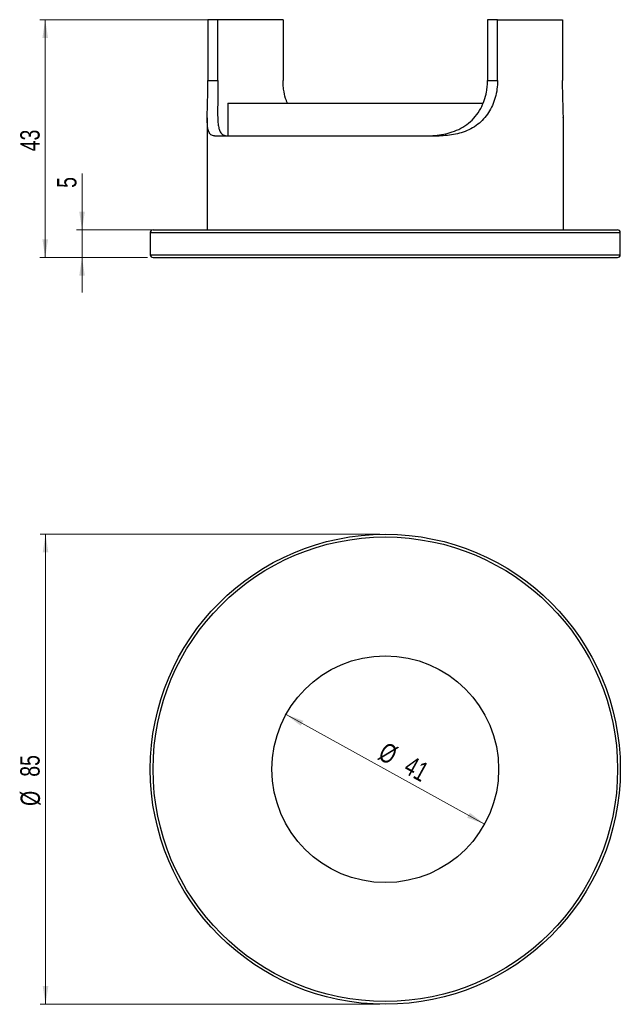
# Model space of a CAD drawing. Header units: millimetres. Extents: x 32 to 141, y 78 to 256.
import ezdxf

# ---------------------------------------------------------------- set-up
doc = ezdxf.new("R2010")
doc.units = ezdxf.units.MM
doc.styles.add('SLDTEXTSTYLE0', font='TXT', dxfattribs={"width": 0.75})
doc.dimstyles.new('SLDDIMSTYLE0', dxfattribs={"dimtxt": 3.5, "dimasz": 3.302, "dimexe": 0, "dimexo": 0.0625, "dimgap": 0.875, "dimtad": 1, "dimdec": 0, "dimrnd": 1e-09, "dimzin": 12, "dimdsep": 46, "dimtxsty": 'SLDTEXTSTYLE0', "dimsah": 1, "dimcen": 0.09, "dimadec": 0, "dimazin": 3, "dimtfac": 1, "dimtofl": 0, "dimtmove": 0, "dimatfit": 3, "dimfxl": 0, "dimfrac": 2, "dimtolj": 1, "dimtzin": 12, "dimarcsym": 0})
doc.dimstyles.new('SLDDIMSTYLE1', dxfattribs={"dimtxt": 3.5, "dimasz": 3.302, "dimexe": 0, "dimexo": 0.0625, "dimgap": 0.875, "dimtad": 1, "dimdec": 0, "dimrnd": 1e-09, "dimzin": 12, "dimdsep": 46, "dimtxsty": 'SLDTEXTSTYLE0', "dimsah": 1, "dimcen": 0.09, "dimadec": 0, "dimazin": 3, "dimtfac": 1, "dimtmove": 0, "dimatfit": 0, "dimfxl": 0, "dimfrac": 2, "dimtolj": 1, "dimtzin": 12, "dimarcsym": 0})
doc.dimstyles.new('SLDDIMSTYLE2', dxfattribs={"dimtxt": 3.5, "dimasz": 3.302, "dimexe": 0, "dimexo": 0.0625, "dimgap": 0.875, "dimtad": 1, "dimdec": 0, "dimrnd": 1e-09, "dimzin": 12, "dimdsep": 46, "dimtxsty": 'SLDTEXTSTYLE0', "dimsah": 1, "dimcen": 0.09, "dimadec": 0, "dimazin": 3, "dimtfac": 1, "dimtdec": 0, "dimtofl": 0, "dimtmove": 0, "dimatfit": 3, "dimfxl": 0, "dimfrac": 2, "dimtolj": 1, "dimtzin": 12, "dimarcsym": 0})
doc.dimstyles.new('SLDDIMSTYLE3', dxfattribs={"dimtxt": 3.5, "dimasz": 3.302, "dimexe": 0, "dimexo": 0.0625, "dimgap": 0.875, "dimtad": 1, "dimdec": 0, "dimrnd": 1e-09, "dimzin": 12, "dimdsep": 46, "dimtxsty": 'SLDTEXTSTYLE0', "dimsah": 1, "dimcen": 0, "dimadec": 0, "dimazin": 3, "dimtfac": 1, "dimtdec": 0, "dimtmove": 0, "dimatfit": 3, "dimfxl": 0, "dimfrac": 2, "dimtolj": 1, "dimtzin": 12, "dimarcsym": 0})

# ---------------------------------------------------------------- blocks, each defined once
blk = doc.blocks.new('_D')
at = {"color": 7, "linetype": 'Continuous', "lineweight": 0}
for p, q in [((67.11, 256.48), (35.87, 256.48)), ((36.87, 256.48), (36.87, 213.48)), ((55.37, 213.48), (35.87, 213.48))]:
    blk.add_line(p, q, dxfattribs=at)
at = {"color": 7, "linetype": 'Continuous', "lineweight": 18}
for points in [[(36.87, 256.48), (36.36, 253.18), (37.38, 253.18)], [(36.87, 213.48), (37.38, 216.78), (36.36, 216.78)]]:
    blk.add_solid(points, dxfattribs=at)
at = {"color": 7, "linetype": 'Continuous', "lineweight": 18, "insert": (32.36, 232.69), "char_height": 3.5, "attachment_point": 1, "rotation": 90, "style": 'SLDTEXTSTYLE0'}
blk.add_mtext('43', dxfattribs=at)
blk = doc.blocks.new('_D_1')
at = {"color": 7, "linetype": 'Continuous', "lineweight": 0}
for p, q in [((43.53, 218.48), (43.53, 228.66)), ((56.17, 218.48), (42.53, 218.48)), ((43.53, 218.48), (43.53, 213.48)), ((55.37, 213.48), (42.53, 213.48)), ((43.53, 213.48), (43.53, 207.13))]:
    blk.add_line(p, q, dxfattribs=at)
at = {"color": 7, "linetype": 'Continuous', "lineweight": 18}
for points in [[(43.53, 218.48), (44.04, 221.78), (43.02, 221.78)], [(43.53, 213.48), (43.02, 210.18), (44.04, 210.18)]]:
    blk.add_solid(points, dxfattribs=at)
at = {"color": 7, "linetype": 'Continuous', "lineweight": 18, "insert": (39.02, 226.08), "char_height": 3.5, "attachment_point": 1, "rotation": 90, "style": 'SLDTEXTSTYLE0'}
blk.add_mtext('5', dxfattribs=at)
blk = doc.blocks.new('_D_2')
at = {"color": 7, "linetype": 'Continuous', "lineweight": 0}
for p, q in [((97.37, 163.44), (35.93, 163.44)), ((36.93, 163.44), (36.93, 78.44)), ((97.37, 78.44), (35.93, 78.44))]:
    blk.add_line(p, q, dxfattribs=at)
at = {"color": 7, "linetype": 'Continuous', "lineweight": 18}
for points in [[(36.93, 163.44), (36.42, 160.14), (37.44, 160.14)], [(36.93, 78.44), (37.44, 81.74), (36.42, 81.74)]]:
    blk.add_solid(points, dxfattribs=at)
at = {"color": 7, "linetype": 'Continuous', "lineweight": 18, "char_height": 3.5, "attachment_point": 1, "rotation": 90, "style": 'SLDTEXTSTYLE0'}
for s, insert in [('85', (32.36, 119.59)), ('%%c', (32.42, 114.31))]:
    blk.add_mtext(s, dxfattribs=dict(at, insert=insert))
blk = doc.blocks.new('_D_3')
at = {"color": 7, "linetype": 'Continuous', "lineweight": 0}
blk.add_line((116.32, 111.03), (80.42, 130.85), dxfattribs=at)
at = {"color": 7, "linetype": 'Continuous', "lineweight": 18}
for points in [[(80.42, 130.85), (83.07, 128.81), (83.56, 129.69)], [(116.32, 111.03), (113.67, 113.07), (113.18, 112.18)]]:
    blk.add_solid(points, dxfattribs=at)
at = {"color": 7, "linetype": 'Continuous', "lineweight": 18, "char_height": 3.5, "attachment_point": 1, "rotation": 331.0937, "style": 'SLDTEXTSTYLE0'}
for s, insert in [('%%c', (98.52, 126.01)), ('41', (103.16, 123.51))]:
    blk.add_mtext(s, dxfattribs=dict(at, insert=insert))

msp = doc.modelspace()

# ---------------------------------------------------------------- linework, layer by layer
at = {"color": 7, "linetype": 'Continuous', "lineweight": 25}
for p, q in [((66.3, 256.48), (66.3, 245.48)), ((68.11, 256.48), (66.3, 256.48)), ((68.11, 245.48), (68.11, 256.48)), ((79.88, 256.48), (68.11, 256.48)), ((79.88, 256.48), (79.88, 245.48)), ((116.86, 256.48), (116.86, 245.48)), ((118.67, 256.48), (116.86, 256.48)), ((118.67, 245.48), (118.67, 256.48)), ((118.67, 256.48), (130.44, 256.48)), ((130.44, 256.48), (130.44, 245.48)), ((66.3, 245.48), (68.11, 245.48)), ((116.86, 245.48), (118.67, 245.48)), ((69.87, 241.38), (69.87, 235.48)), ((69.87, 241.38), (116.08, 241.38)), ((66.17, 238.74), (66.17, 218.48)), ((130.57, 218.48), (130.57, 238.74)), ((67.46, 235.48), (108.1, 235.48)), ((55.87, 217.98), (55.87, 213.98)), ((55.87, 217.98), (135.87, 217.98)), ((56.37, 218.48), (135.43, 218.48)), ((135.43, 218.48), (140.37, 218.48)), ((135.87, 217.98), (140.87, 217.98)), ((140.87, 213.98), (140.87, 217.98)), ((55.87, 213.98), (135.87, 213.98)), ((135.87, 213.98), (140.87, 213.98)), ((56.37, 213.48), (135.43, 213.48)), ((135.43, 213.48), (140.37, 213.48))]:
    msp.add_line(p, q, dxfattribs=at)
for radius in [42.5, 42, 20.5]:
    msp.add_circle((98.37, 120.94), radius, dxfattribs=at)
for centre, start, end in [((56.37, 217.98), 90, 180), ((140.37, 217.98), 360, 90), ((56.37, 213.98), 180, 270), ((140.37, 213.98), 270, 0)]:
    msp.add_arc(centre, 0.5, start, end, dxfattribs=at)
for points, knots in [([(67.46, 235.48), (67.24, 235.51), (66.91, 235.56), (66.61, 235.88), (66.4, 236.28), (66.25, 236.91), (66.17, 237.87), (66.17, 239.1), (66.2, 240.5), (66.25, 242.04), (66.29, 243.69), (66.3, 244.87), (66.3, 245.48)], [0, 0, 0, 0, 0.143262, 0.217251, 0.29122, 0.393417, 0.49836, 0.600666, 0.7066, 0.799115, 0.894583, 1, 1, 1, 1]), ([(68.11, 245.48), (68.11, 244.97), (68.11, 243.94), (68.08, 242.44), (68.06, 241.02), (68.04, 239.73), (68.06, 238.58), (68.13, 237.59), (68.27, 236.79), (68.48, 236.23), (68.75, 235.86), (69.05, 235.64), (69.41, 235.5), (69.7, 235.49), (69.84, 235.48)], [0, 0, 0, 0, 0.085362, 0.173234, 0.258591, 0.346369, 0.432868, 0.521605, 0.613635, 0.707736, 0.7796, 0.851483, 0.925734, 1, 1, 1, 1]), ([(80.69, 241.38), (80.62, 241.54), (80.32, 242.18), (80.08, 243.23), (79.9, 244.45), (79.89, 245.14), (79.88, 245.48)], [0, 0, 0, 0, 0.129842, 0.517037, 0.758519, 1, 1, 1, 1]), ([(105.71, 235.48), (106.26, 235.49), (107.35, 235.52), (108.95, 235.75), (110.53, 236.15), (112.05, 236.8), (113.47, 237.73), (114.69, 238.93), (115.63, 240.33), (116.3, 241.85), (116.66, 243.23), (116.83, 244.45), (116.85, 245.14), (116.86, 245.48)], [0, 0, 0, 0, 0.094894, 0.190017, 0.284743, 0.388221, 0.49161, 0.595727, 0.699782, 0.792241, 0.884688, 0.942344, 1, 1, 1, 1]), ([(118.67, 245.48), (118.65, 244.96), (118.61, 243.92), (118.29, 242.4), (117.78, 240.97), (117.08, 239.65), (116.18, 238.5), (115.11, 237.51), (113.86, 236.71), (112.5, 236.12), (111.07, 235.74), (109.61, 235.52), (108.6, 235.49), (108.1, 235.48)], [0, 0, 0, 0, 0.0893036, 0.1786098, 0.2678622, 0.3571274, 0.4473581, 0.5376214, 0.6329225, 0.7282804, 0.8186917, 0.9094559, 1, 1, 1, 1]), ([(130.56, 238.74), (130.57, 238.87), (130.57, 239.4), (130.53, 240.51), (130.49, 242.04), (130.44, 243.69), (130.44, 244.87), (130.44, 245.48)], [0, 0, 0, 0, 0.07542, 0.320689, 0.534891, 0.755927, 1, 1, 1, 1])]:
    msp.add_open_spline(points, degree=3, knots=knots, dxfattribs=at)

# ---------------------------------------------------------------- dimensions: what is measured, and where the dimension line sits
at = {"color": 7, "linetype": 'Continuous', "lineweight": 18}
for base, p1, dimstyle, picture, middle in [((36.87, 213.48), (68.11, 256.48), 'SLDDIMSTYLE0', '_D', (36.87, 235.28)), ((43.53, 213.48), (57.17, 218.48), 'SLDDIMSTYLE1', '_D_1', (43.53, 227.37))]:
    dim = msp.add_linear_dim(base=base, p1=p1, p2=(56.37, 213.48), angle=90, dimstyle=dimstyle, dxfattribs=at)
    dim.commit()
    dim.dimension.update_dxf_attribs({"geometry": picture, "text_midpoint": middle, "dimtype": 160})
dim = msp.add_linear_dim(base=(36.93, 78.44), p1=(98.37, 163.44), p2=(98.37, 78.44), angle=90, text='%%c<>', dimstyle='SLDDIMSTYLE2', dxfattribs=at)
dim.commit()
dim.dimension.update_dxf_attribs({"geometry": '_D_2', "text_midpoint": (36.93, 119.53), "dimtype": 160})
dim = msp.add_diameter_dim_2p(p1=(116.32, 111.03), p2=(80.42, 130.85), dimstyle='SLDDIMSTYLE3', dxfattribs=at)
dim.commit()
dim.dimension.update_dxf_attribs({"geometry": '_D_3', "text_midpoint": (100.91, 119.53), "dimtype": 163})

doc.saveas('drawing.dxf')
